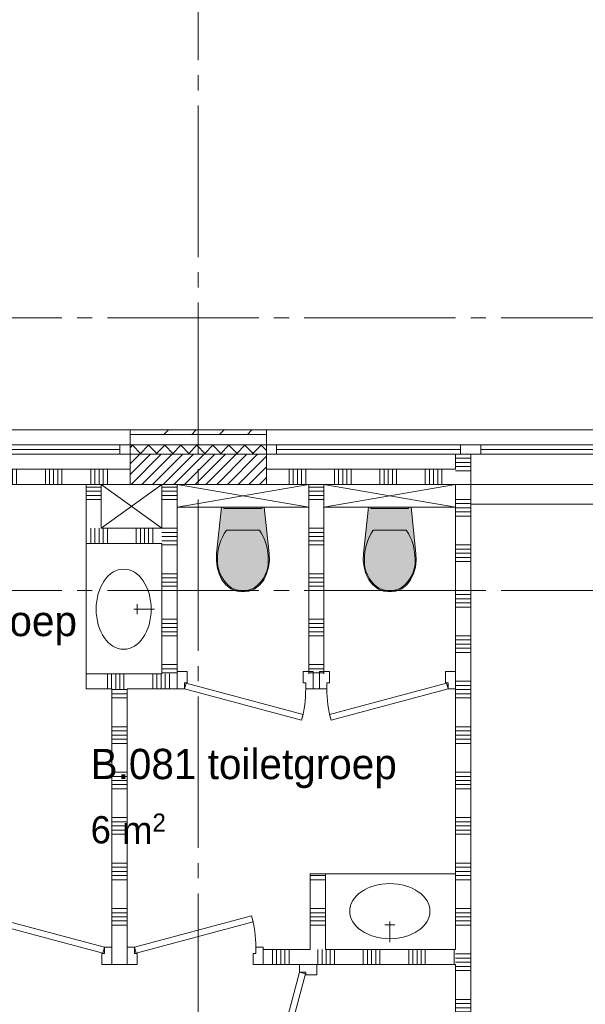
# Paper-space layout '19061B VOn 012b Plattegrond tweede verdieping' of a CAD drawing. Header units: millimetres. Extents: x 10 to 1052, y 0 to 594.
# Tile 31 of 50: x 403 to 440, y 431 to 496. Entities that reach past the tile are written whole.
import ezdxf
from ezdxf.xclip import XClip

# ---------------------------------------------------------------- set-up
doc = ezdxf.new("R2010")
doc.units = ezdxf.units.MM
doc.header["$MEASUREMENT"] = 0
doc.header["$XCLIPFRAME"] = 0
doc.linetypes.add('B0204', pattern=[13, 10, -1, 1, -1])
for name, color, linetype in [('21 Buitenwanden', 7, 'Continuous'), ('21 Buitenwanden Doorsnede-arcering', 7, 'Continuous'), ('21 Buitenwanden Laagscheidingslijnen', 7, 'Continuous'), ('21 Buitenwanden Ramen', 7, 'Continuous'), ('22 NC Binnenwanden', 7, 'Continuous'), ('22 NC Binnenwanden Deuren', 7, 'Continuous'), ('22 NC Binnenwanden Doorsnede-arcering', 7, 'Continuous'), ('23 Vloeren', 7, 'Continuous'), ('67 Radiatoren - lijn', 7, 'Continuous'), ('74 Sanitair', 7, 'Continuous'), ('74 Sanitair Afdek-arcering', 7, 'Continuous'), ('A Stramien', 7, 'Continuous'), ('Z Ruimtebenaming', 7, 'Continuous')]:
    doc.layers.add(name, color=color, linetype=linetype)
doc.styles.add('GENERATED_STYLE_5', font='txt')

# ---------------------------------------------------------------- blocks, each defined once
blk = doc.blocks.new('*X25')
at = {"layer": '22 NC Binnenwanden Doorsnede-arcering', "color": 7, "linetype": 'Continuous', "lineweight": 0}
for p, q in [((419.663, 434.334), (419.663, 435.058)), ((419.937, 434.334), (419.937, 435.058)), ((420.212, 434.334), (420.212, 435.058)), ((420.486, 434.334), (420.486, 435.058)), ((420.76, 434.334), (420.76, 435.058)), ((422.663, 434.334), (422.663, 435.058)), ((422.937, 434.334), (422.937, 435.058)), ((423.212, 434.334), (423.212, 435.058)), ((423.486, 434.334), (423.486, 435.058)), ((423.76, 434.334), (423.76, 435.058)), ((425.663, 434.334), (425.663, 435.058)), ((425.937, 434.334), (425.937, 435.058)), ((426.212, 434.334), (426.212, 435.058)), ((426.486, 434.334), (426.486, 435.058)), ((426.76, 434.334), (426.76, 435.058)), ((428.663, 434.334), (428.663, 435.058)), ((428.937, 434.334), (428.937, 435.058)), ((429.212, 434.334), (429.212, 435.058)), ((429.486, 434.334), (429.486, 435.058)), ((429.76, 434.334), (429.76, 435.058)), ((431.663, 434.334), (431.663, 435.058)), ((419.663, 434.058), (419.663, 434.334)), ((419.937, 434.058), (419.937, 434.334)), ((420.212, 434.058), (420.212, 434.334)), ((420.486, 434.058), (420.486, 434.334)), ((420.76, 434.058), (420.76, 434.334)), ((422.663, 434.058), (422.663, 434.334)), ((422.937, 434.058), (422.937, 434.334)), ((423.212, 434.058), (423.212, 434.334)), ((423.486, 434.058), (423.486, 434.334)), ((423.76, 434.058), (423.76, 434.334)), ((425.663, 434.058), (425.663, 434.334)), ((425.937, 434.058), (425.937, 434.334)), ((426.212, 434.058), (426.212, 434.334)), ((426.486, 434.058), (426.486, 434.334)), ((426.76, 434.058), (426.76, 434.334)), ((428.663, 434.058), (428.663, 434.334)), ((428.937, 434.058), (428.937, 434.334)), ((429.212, 434.058), (429.212, 434.334)), ((429.486, 434.058), (429.486, 434.334)), ((429.76, 434.058), (429.76, 434.334)), ((431.663, 434.058), (431.663, 434.334))]:
    blk.add_line(p, q, dxfattribs=at)
blk = doc.blocks.new('*X28')
at = {"layer": '22 NC Binnenwanden Doorsnede-arcering', "color": 7, "linetype": 'Continuous', "lineweight": 0}
for p, q in [((432.76, 467.483), (431.76, 467.483)), ((432.76, 467.209), (431.76, 467.209)), ((432.76, 466.935), (431.76, 466.935)), ((432.76, 466.66), (431.76, 466.66)), ((432.76, 464.758), (431.76, 464.758)), ((432.76, 464.483), (431.76, 464.483)), ((432.76, 464.209), (431.76, 464.209)), ((432.76, 463.935), (431.76, 463.935)), ((432.76, 463.66), (431.76, 463.66)), ((432.76, 461.758), (431.76, 461.758)), ((432.76, 461.483), (431.76, 461.483)), ((432.76, 461.209), (431.76, 461.209)), ((432.76, 460.935), (431.76, 460.935)), ((432.76, 460.66), (431.76, 460.66)), ((432.76, 458.758), (431.76, 458.758)), ((432.76, 458.483), (431.76, 458.483)), ((432.76, 458.209), (431.76, 458.209)), ((432.76, 457.935), (431.76, 457.935)), ((432.76, 457.66), (431.76, 457.66)), ((432.76, 455.758), (431.76, 455.758)), ((432.76, 455.483), (431.76, 455.483)), ((432.76, 455.209), (431.76, 455.209)), ((432.76, 454.935), (431.76, 454.935)), ((432.76, 454.66), (431.76, 454.66)), ((432.76, 452.758), (431.76, 452.758)), ((432.76, 452.483), (431.76, 452.483)), ((432.76, 452.209), (431.76, 452.209)), ((432.76, 451.935), (431.76, 451.935)), ((432.76, 451.66), (431.76, 451.66)), ((432.76, 449.758), (431.76, 449.758)), ((432.76, 449.483), (431.76, 449.483)), ((432.76, 449.209), (431.76, 449.209)), ((432.76, 448.935), (431.76, 448.935)), ((432.76, 448.66), (431.76, 448.66)), ((432.76, 446.758), (431.76, 446.758)), ((432.76, 446.483), (431.76, 446.483)), ((432.76, 446.209), (431.76, 446.209)), ((432.76, 445.935), (431.76, 445.935)), ((432.76, 445.66), (431.76, 445.66)), ((432.76, 443.758), (431.76, 443.758)), ((432.76, 443.483), (431.76, 443.483)), ((432.76, 443.209), (431.76, 443.209)), ((432.76, 442.935), (431.76, 442.935)), ((432.76, 442.66), (431.76, 442.66)), ((432.76, 440.758), (431.76, 440.758)), ((432.76, 440.483), (431.76, 440.483)), ((432.76, 440.209), (431.76, 440.209)), ((432.76, 439.935), (431.76, 439.935)), ((432.76, 439.66), (431.76, 439.66)), ((432.76, 437.758), (431.76, 437.758)), ((432.76, 437.483), (431.76, 437.483)), ((432.76, 437.209), (431.76, 437.209)), ((432.76, 436.935), (431.76, 436.935)), ((432.76, 436.66), (431.76, 436.66)), ((432.76, 434.758), (431.76, 434.758)), ((432.76, 434.483), (431.76, 434.483)), ((432.76, 434.209), (431.76, 434.209)), ((432.76, 433.935), (431.76, 433.935)), ((432.76, 433.66), (431.76, 433.66)), ((432.76, 431.758), (431.76, 431.758)), ((432.76, 431.483), (431.76, 431.483)), ((432.76, 431.209), (431.76, 431.209)), ((432.76, 430.935), (431.76, 430.935)), ((432.76, 430.66), (431.76, 430.66)), ((432.76, 428.758), (431.76, 428.758)), ((432.76, 428.483), (431.76, 428.483)), ((432.76, 428.209), (431.76, 428.209)), ((432.76, 427.935), (431.76, 427.935)), ((432.76, 427.66), (431.76, 427.66)), ((432.76, 425.758), (431.76, 425.758)), ((432.76, 425.483), (431.76, 425.483)), ((432.76, 425.209), (431.76, 425.209)), ((432.76, 424.935), (431.76, 424.935)), ((432.76, 424.66), (431.76, 424.66)), ((432.76, 422.758), (431.76, 422.758)), ((432.76, 422.483), (431.76, 422.483)), ((432.76, 422.209), (431.76, 422.209)), ((432.76, 421.935), (431.76, 421.935)), ((432.76, 421.66), (431.76, 421.66)), ((432.76, 419.758), (431.76, 419.758)), ((432.76, 419.483), (431.76, 419.483)), ((432.76, 419.209), (431.76, 419.209)), ((432.76, 418.935), (431.76, 418.935)), ((432.76, 418.66), (431.76, 418.66)), ((432.76, 416.758), (431.76, 416.758)), ((432.76, 416.483), (431.76, 416.483)), ((432.76, 416.209), (431.76, 416.209)), ((432.76, 415.935), (431.76, 415.935)), ((432.76, 415.66), (431.76, 415.66))]:
    blk.add_line(p, q, dxfattribs=at)
blk = doc.blocks.new('*X29')
at = {"layer": '22 NC Binnenwanden Doorsnede-arcering', "color": 7, "linetype": 'Continuous', "lineweight": 0}
for p, q in [((422.06, 465.581), (423.06, 465.581)), ((422.06, 465.306), (423.06, 465.306)), ((422.06, 465.032), (423.06, 465.032)), ((422.06, 464.758), (423.06, 464.758)), ((422.06, 462.855), (423.06, 462.855)), ((422.06, 462.581), (423.06, 462.581)), ((422.06, 462.306), (423.06, 462.306)), ((422.06, 462.032), (423.06, 462.032)), ((422.06, 461.758), (423.06, 461.758)), ((422.06, 459.855), (423.06, 459.855)), ((422.06, 459.581), (423.06, 459.581)), ((422.06, 459.306), (423.06, 459.306)), ((422.06, 459.032), (423.06, 459.032)), ((422.06, 458.758), (423.06, 458.758)), ((422.06, 456.855), (423.06, 456.855)), ((422.06, 456.581), (423.06, 456.581)), ((422.06, 456.306), (423.06, 456.306)), ((422.06, 456.032), (423.06, 456.032)), ((422.06, 455.758), (423.06, 455.758)), ((422.06, 453.855), (423.06, 453.855)), ((422.06, 453.581), (423.06, 453.581)), ((422.06, 453.306), (423.06, 453.306))]:
    blk.add_line(p, q, dxfattribs=at)
blk = doc.blocks.new('*X30')
at = {"layer": '22 NC Binnenwanden Doorsnede-arcering', "color": 7, "linetype": 'Continuous', "lineweight": 0}
for p, q in [((408.76, 453.258), (408.76, 452.258)), ((409.035, 453.258), (409.035, 452.258)), ((409.309, 453.258), (409.309, 452.258)), ((409.583, 453.258), (409.583, 452.258)), ((409.858, 453.258), (409.858, 452.258)), ((411.76, 453.258), (411.76, 452.258)), ((412.035, 453.258), (412.035, 452.258)), ((412.309, 453.258), (412.309, 452.258)), ((412.583, 453.258), (412.583, 452.258)), ((412.858, 453.258), (412.858, 452.258))]:
    blk.add_line(p, q, dxfattribs=at)
blk = doc.blocks.new('*X32')
at = {"layer": '22 NC Binnenwanden Doorsnede-arcering', "color": 7, "linetype": 'Continuous', "lineweight": 0}
for p, q in [((412.36, 465.581), (412.407, 465.581)), ((412.407, 465.581), (413.36, 465.581)), ((412.36, 465.306), (412.407, 465.306)), ((412.36, 465.032), (412.407, 465.032)), ((412.36, 464.758), (412.407, 464.758)), ((412.407, 465.306), (413.36, 465.306)), ((412.407, 465.032), (413.36, 465.032)), ((412.407, 464.758), (413.36, 464.758)), ((412.36, 462.855), (412.407, 462.855)), ((412.407, 462.855), (413.36, 462.855)), ((412.36, 462.581), (412.407, 462.581)), ((412.36, 462.306), (412.407, 462.306)), ((412.407, 462.581), (413.36, 462.581)), ((412.407, 462.306), (413.36, 462.306)), ((412.36, 462.032), (412.407, 462.032)), ((412.36, 461.758), (412.407, 461.758)), ((412.407, 462.032), (413.36, 462.032)), ((412.407, 461.758), (413.36, 461.758)), ((412.36, 459.855), (412.407, 459.855)), ((412.36, 459.581), (412.407, 459.581)), ((412.407, 459.855), (413.36, 459.855)), ((412.407, 459.581), (413.36, 459.581)), ((412.36, 459.306), (412.407, 459.306)), ((412.36, 459.032), (412.407, 459.032)), ((412.407, 459.306), (413.36, 459.306)), ((412.407, 459.032), (413.36, 459.032)), ((412.36, 458.758), (412.407, 458.758)), ((412.407, 458.758), (413.36, 458.758)), ((412.36, 456.855), (412.407, 456.855)), ((412.36, 456.581), (412.407, 456.581)), ((412.36, 456.306), (412.407, 456.306)), ((412.407, 456.855), (413.36, 456.855)), ((412.407, 456.581), (413.36, 456.581)), ((412.407, 456.306), (413.36, 456.306)), ((412.36, 456.032), (412.407, 456.032)), ((412.36, 455.758), (412.407, 455.758)), ((412.407, 456.032), (413.36, 456.032)), ((412.407, 455.758), (413.36, 455.758)), ((412.36, 453.855), (412.407, 453.855)), ((412.407, 453.855), (413.36, 453.855)), ((412.36, 453.581), (412.407, 453.581)), ((412.36, 453.306), (412.407, 453.306)), ((412.407, 453.581), (413.36, 453.581)), ((412.407, 453.306), (413.36, 453.306))]:
    blk.add_line(p, q, dxfattribs=at)
blk = doc.blocks.new('*X33')
at = {"layer": '22 NC Binnenwanden Doorsnede-arcering', "color": 7, "linetype": 'Continuous', "lineweight": 0}
for p, q in [((407.663, 462.16), (407.663, 462.858)), ((407.937, 462.435), (407.937, 462.858)), ((408.212, 462.709), (408.212, 462.858))]:
    blk.add_line(p, q, dxfattribs=at)
blk = doc.blocks.new('*X34')
at = {"layer": '22 NC Binnenwanden Doorsnede-arcering', "color": 7, "linetype": 'Continuous', "lineweight": 0}
for p, q in [((408.486, 461.858), (408.486, 462.858)), ((408.76, 461.858), (408.76, 462.858)), ((410.663, 461.858), (410.663, 462.858)), ((410.937, 461.858), (410.937, 462.858)), ((411.212, 461.858), (411.212, 462.858)), ((411.486, 461.858), (411.486, 462.858)), ((411.76, 461.858), (411.76, 462.858))]:
    blk.add_line(p, q, dxfattribs=at)
blk = doc.blocks.new('*X35')
at = {"layer": '22 NC Binnenwanden Doorsnede-arcering', "color": 7, "linetype": 'Continuous', "lineweight": 0}
for p, q in [((407.663, 461.858), (407.663, 462.16)), ((407.937, 461.858), (407.937, 462.435)), ((408.212, 461.858), (408.212, 462.709))]:
    blk.add_line(p, q, dxfattribs=at)
blk = doc.blocks.new('*X36')
at = {"layer": '22 NC Binnenwanden Doorsnede-arcering', "color": 7, "linetype": 'Continuous', "lineweight": 0}
for p, q in [((407.36, 465.581), (408.36, 465.581)), ((407.36, 465.306), (408.36, 465.306)), ((407.36, 465.032), (408.36, 465.032)), ((407.36, 464.758), (408.36, 464.758))]:
    blk.add_line(p, q, dxfattribs=at)
blk = doc.blocks.new('*X37')
at = {"layer": '22 NC Binnenwanden Doorsnede-arcering', "color": 7, "linetype": 'Continuous', "lineweight": 0}
for p, q in [((423.106, 439.935), (422.16, 439.935)), ((423.106, 439.66), (422.16, 439.66)), ((423.16, 439.935), (423.106, 439.935)), ((423.16, 439.66), (423.106, 439.66)), ((423.106, 437.758), (422.16, 437.758)), ((423.106, 437.483), (422.16, 437.483)), ((423.16, 437.758), (423.106, 437.758)), ((423.16, 437.483), (423.106, 437.483)), ((423.106, 437.209), (422.16, 437.209)), ((423.106, 436.935), (422.16, 436.935)), ((423.16, 437.209), (423.106, 437.209)), ((423.16, 436.935), (423.106, 436.935)), ((423.106, 436.66), (422.16, 436.66)), ((423.16, 436.66), (423.106, 436.66))]:
    blk.add_line(p, q, dxfattribs=at)
blk = doc.blocks.new('*X40')
at = {"layer": '22 NC Binnenwanden Doorsnede-arcering', "color": 7, "linetype": 'Continuous', "lineweight": 0}
for p, q in [((420.76, 466.758), (420.76, 466.431)), ((421.035, 466.758), (421.035, 466.431)), ((421.309, 466.758), (421.309, 466.431)), ((421.583, 466.758), (421.583, 466.431)), ((421.858, 466.758), (421.858, 466.431)), ((423.76, 466.758), (423.76, 466.431)), ((424.035, 466.758), (424.035, 466.431)), ((424.309, 466.758), (424.309, 466.431)), ((424.583, 466.758), (424.583, 466.431)), ((424.858, 466.758), (424.858, 466.431)), ((426.76, 466.758), (426.76, 466.431)), ((427.035, 466.758), (427.035, 466.431)), ((427.309, 466.758), (427.309, 466.431)), ((427.583, 466.758), (427.583, 466.431)), ((427.858, 466.758), (427.858, 466.431)), ((429.76, 466.758), (429.76, 466.431)), ((430.035, 466.758), (430.035, 466.431)), ((430.309, 466.758), (430.309, 466.431)), ((430.583, 466.758), (430.583, 466.431)), ((430.858, 466.758), (430.858, 466.431)), ((420.76, 466.431), (420.76, 465.758)), ((421.035, 466.431), (421.035, 465.758)), ((421.309, 466.431), (421.309, 465.758)), ((421.583, 466.431), (421.583, 465.758)), ((421.858, 466.431), (421.858, 465.758)), ((423.76, 466.431), (423.76, 465.758)), ((424.035, 466.431), (424.035, 465.758)), ((424.309, 466.431), (424.309, 465.758)), ((424.583, 466.431), (424.583, 465.758)), ((424.858, 466.431), (424.858, 465.758)), ((426.76, 466.431), (426.76, 465.758)), ((427.035, 466.431), (427.035, 465.758)), ((427.309, 466.431), (427.309, 465.758)), ((427.583, 466.431), (427.583, 465.758)), ((427.858, 466.431), (427.858, 465.758)), ((429.76, 466.431), (429.76, 465.758)), ((430.035, 466.431), (430.035, 465.758)), ((430.309, 466.431), (430.309, 465.758)), ((430.583, 466.431), (430.583, 465.758)), ((430.858, 466.431), (430.858, 465.758))]:
    blk.add_line(p, q, dxfattribs=at)
blk = doc.blocks.new('*X41')
at = {"layer": '22 NC Binnenwanden Doorsnede-arcering', "color": 7, "linetype": 'Continuous', "lineweight": 0}
for p, q in [((389.663, 466.431), (389.663, 466.758)), ((389.937, 466.431), (389.937, 466.758)), ((390.212, 466.431), (390.212, 466.758)), ((390.486, 466.431), (390.486, 466.758)), ((390.76, 466.431), (390.76, 466.758)), ((392.663, 466.431), (392.663, 466.758)), ((392.937, 466.431), (392.937, 466.758)), ((393.212, 466.431), (393.212, 466.758)), ((393.486, 466.431), (393.486, 466.758)), ((393.76, 466.431), (393.76, 466.758)), ((395.663, 466.431), (395.663, 466.758)), ((395.937, 466.431), (395.937, 466.758)), ((396.212, 466.431), (396.212, 466.758)), ((396.486, 466.431), (396.486, 466.758)), ((396.76, 466.431), (396.76, 466.758)), ((398.663, 466.431), (398.663, 466.758)), ((398.937, 466.431), (398.937, 466.758)), ((399.212, 466.431), (399.212, 466.758)), ((399.486, 466.431), (399.486, 466.758)), ((399.76, 466.431), (399.76, 466.758)), ((401.663, 466.431), (401.663, 466.758)), ((401.937, 466.431), (401.937, 466.758)), ((402.212, 466.431), (402.212, 466.758)), ((402.486, 466.431), (402.486, 466.758)), ((402.76, 466.431), (402.76, 466.758)), ((404.663, 466.431), (404.663, 466.758)), ((404.937, 466.431), (404.937, 466.758)), ((405.212, 466.431), (405.212, 466.758)), ((405.486, 466.431), (405.486, 466.758)), ((405.76, 466.431), (405.76, 466.758)), ((407.663, 466.431), (407.663, 466.758)), ((407.937, 466.431), (407.937, 466.758)), ((408.212, 466.431), (408.212, 466.758)), ((408.486, 466.431), (408.486, 466.758)), ((408.76, 466.431), (408.76, 466.758)), ((389.663, 465.758), (389.663, 466.431)), ((389.937, 465.758), (389.937, 466.431)), ((390.212, 465.758), (390.212, 466.431)), ((390.486, 465.758), (390.486, 466.431)), ((390.76, 465.758), (390.76, 466.431)), ((392.663, 465.758), (392.663, 466.431)), ((392.937, 465.758), (392.937, 466.431)), ((393.212, 465.758), (393.212, 466.431)), ((393.486, 465.758), (393.486, 466.431)), ((393.76, 465.758), (393.76, 466.431)), ((395.663, 465.758), (395.663, 466.431)), ((395.937, 465.758), (395.937, 466.431)), ((396.212, 465.758), (396.212, 466.431)), ((396.486, 465.758), (396.486, 466.431)), ((396.76, 465.758), (396.76, 466.431)), ((398.663, 465.758), (398.663, 466.431)), ((398.937, 465.758), (398.937, 466.431)), ((399.212, 465.758), (399.212, 466.431)), ((399.486, 465.758), (399.486, 466.431)), ((399.76, 465.758), (399.76, 466.431)), ((401.663, 465.758), (401.663, 466.431)), ((401.937, 465.758), (401.937, 466.431)), ((402.212, 465.758), (402.212, 466.431)), ((402.486, 465.758), (402.486, 466.431)), ((402.76, 465.758), (402.76, 466.431)), ((404.663, 465.758), (404.663, 466.431)), ((404.937, 465.758), (404.937, 466.431)), ((405.212, 465.758), (405.212, 466.431)), ((405.486, 465.758), (405.486, 466.431)), ((405.76, 465.758), (405.76, 466.431)), ((407.663, 465.758), (407.663, 466.431)), ((407.937, 465.758), (407.937, 466.431)), ((408.212, 465.758), (408.212, 466.431)), ((408.486, 465.758), (408.486, 466.431)), ((408.76, 465.758), (408.76, 466.431))]:
    blk.add_line(p, q, dxfattribs=at)
blk = doc.blocks.new('*X78')
at = {"layer": '22 NC Binnenwanden Doorsnede-arcering', "color": 7, "linetype": 'Continuous', "lineweight": 0}
for p, q in [((410.06, 452.209), (409.06, 452.209)), ((410.06, 451.935), (409.06, 451.935)), ((410.06, 451.66), (409.06, 451.66)), ((410.06, 449.758), (409.06, 449.758)), ((410.06, 449.483), (409.06, 449.483)), ((410.06, 449.209), (409.06, 449.209)), ((410.06, 448.935), (409.06, 448.935)), ((410.06, 448.66), (409.06, 448.66)), ((410.06, 446.758), (409.06, 446.758)), ((410.06, 446.483), (409.06, 446.483)), ((410.06, 446.209), (409.06, 446.209)), ((410.06, 445.935), (409.06, 445.935)), ((410.06, 445.66), (409.06, 445.66)), ((410.06, 443.758), (409.06, 443.758)), ((410.06, 443.483), (409.06, 443.483)), ((410.06, 443.209), (409.06, 443.209)), ((410.06, 442.935), (409.06, 442.935)), ((410.06, 442.66), (409.06, 442.66)), ((410.06, 440.758), (409.06, 440.758)), ((410.06, 440.483), (409.06, 440.483)), ((410.06, 440.209), (409.06, 440.209)), ((410.06, 439.935), (409.06, 439.935)), ((410.06, 439.66), (409.06, 439.66)), ((410.06, 437.758), (409.06, 437.758)), ((410.06, 437.483), (409.06, 437.483)), ((410.06, 437.209), (409.06, 437.209)), ((410.06, 436.935), (409.06, 436.935)), ((410.06, 436.66), (409.06, 436.66))]:
    blk.add_line(p, q, dxfattribs=at)
blk = doc.blocks.new('Drawing_2_1', base_point=(162.76, 134.758))
at = {"layer": '21 Buitenwanden Doorsnede-arcering', "linetype": 'Continuous', "lineweight": 0, "true_color": 0x000000}
h = blk.add_hatch(dxfattribs=at)
h.set_pattern_fill('160_Natuursteen_0001', color=18, style=0, pattern_type=2)
h.set_pattern_definition([(45, (162.7604, 134.7577), (-1.838478, 1.838478), []), (45, (161.8411, 135.677), (-1.838478, 1.838478), [1.95, -0.65, 0, -0.65])])
h.paths.add_polyline_path([(410.26, 469.058), (419.26, 469.058), (419.26, 469.358), (410.26, 469.358)])
h = blk.add_hatch(dxfattribs=at)
h.set_pattern_fill('415_Isolatie_ruit_0001', color=18, style=0, pattern_type=2)
h.set_pattern_definition([(225, (162.7604, 134.7577), (-0.5303301, 0.5303301), []), (315, (162.7604, 134.7577), (0.5303301, 0.5303301), [])])
h.paths.add_polyline_path([(410.26, 468.358), (410.26, 467.758), (419.26, 467.758), (419.26, 468.358)])
h = blk.add_hatch(dxfattribs=at)
h.set_pattern_fill('220_Gewapend_beton___pre_2B', color=18, style=0, pattern_type=2)
h.set_pattern_definition([(45, (162.76037, 134.7577), (-0.3535534, 0.3535534), [])])
h.paths.add_polyline_path([(410.26, 465.758), (419.26, 465.758), (419.26, 467.758), (410.26, 467.758)])
at = {"layer": '74 Sanitair Afdek-arcering', "linetype": 'Continuous', "lineweight": 0, "true_color": 0xffffff}
for points in [[(416.016, 460.29), (416.14, 459.855), (416.33, 459.444), (416.586, 459.119), (416.917, 458.869), (417.3, 458.712), (417.71, 458.658), (418.121, 458.712), (418.504, 458.869), (418.834, 459.119), (419.09, 459.444), (419.281, 459.855), (419.405, 460.29), (419.459, 460.74), (419.444, 461.192), (419.12, 464.258), (416.301, 464.258), (415.977, 461.192), (415.961, 460.74)], [(425.716, 460.29), (425.84, 459.855), (426.03, 459.444), (426.286, 459.119), (426.617, 458.869), (427, 458.712), (427.41, 458.658), (427.821, 458.712), (428.204, 458.869), (428.534, 459.119), (428.79, 459.444), (428.981, 459.855), (429.105, 460.29), (429.159, 460.74), (429.144, 461.192), (428.82, 464.258), (426.001, 464.258), (425.677, 461.192), (425.661, 460.74)]]:
    blk.add_hatch(color=7, dxfattribs=at).paths.add_polyline_path(points)
at = {"layer": '21 Buitenwanden', "color": 2, "linetype": 'Continuous', "lineweight": 0}
for p, q in [((410.26, 469.358), (410.26, 469.058)), ((419.26, 469.358), (419.26, 469.058))]:
    blk.add_line(p, q, dxfattribs=at)
at = {"layer": '21 Buitenwanden', "color": 9, "linetype": 'Continuous', "lineweight": 0}
for p, q in [((410.26, 469.058), (410.26, 468.358)), ((419.26, 469.058), (419.26, 468.358))]:
    blk.add_line(p, q, dxfattribs=at)
at = {"layer": '21 Buitenwanden', "color": 1, "linetype": 'Continuous', "lineweight": 0}
for p, q in [((410.26, 468.358), (410.26, 467.758)), ((419.26, 468.358), (419.26, 467.758))]:
    blk.add_line(p, q, dxfattribs=at)
at = {"layer": '21 Buitenwanden', "color": 3, "linetype": 'Continuous', "lineweight": 0}
for p, q in [((410.26, 467.758), (410.26, 465.758)), ((419.26, 467.758), (419.26, 465.758))]:
    blk.add_line(p, q, dxfattribs=at)
at = {"layer": '21 Buitenwanden', "color": 2, "linetype": 'Continuous', "lineweight": 0, "flags": 128}
blk.add_lwpolyline([(419.26, 469.358), (410.26, 469.358)], dxfattribs=at)
at = {"layer": '21 Buitenwanden', "color": 3, "linetype": 'Continuous', "lineweight": 0, "flags": 128}
blk.add_lwpolyline([(410.26, 465.758), (419.26, 465.758)], dxfattribs=at)
at = {"layer": '21 Buitenwanden Laagscheidingslijnen', "color": 2, "linetype": 'Continuous', "lineweight": 0}
blk.add_line((419.26, 469.058), (410.26, 469.058), dxfattribs=at)
at = {"layer": '21 Buitenwanden Laagscheidingslijnen', "color": 1, "linetype": 'Continuous', "lineweight": 0}
blk.add_line((419.26, 468.358), (410.26, 468.358), dxfattribs=at)
at = {"layer": '21 Buitenwanden Laagscheidingslijnen', "color": 3, "linetype": 'Continuous', "lineweight": 0}
blk.add_line((419.26, 467.758), (410.26, 467.758), dxfattribs=at)
at = {"layer": '21 Buitenwanden Ramen', "color": 9, "linetype": 'Continuous', "lineweight": 0}
for p, q in [((410.26, 469.358), (396.76, 469.358)), ((419.26, 469.358), (432.76, 469.358)), ((446.26, 469.358), (432.76, 469.358)), ((410.26, 469.058), (410.26, 468.358)), ((419.26, 469.058), (419.26, 468.358)), ((409.59, 468.358), (397.43, 468.358)), ((409.59, 468.058), (397.43, 468.058)), ((419.93, 468.358), (432.09, 468.358)), ((419.93, 468.058), (432.09, 468.058)), ((445.59, 468.358), (433.43, 468.358)), ((445.59, 468.058), (433.43, 468.058)), ((397.43, 467.758), (409.59, 467.758)), ((432.09, 467.758), (419.93, 467.758)), ((433.43, 467.758), (445.59, 467.758)), ((410.26, 465.758), (396.76, 465.758)), ((419.26, 465.758), (432.76, 465.758)), ((446.435, 465.758), (432.76, 465.758))]:
    blk.add_line(p, q, dxfattribs=at)
at = {"layer": '21 Buitenwanden Ramen', "color": 2, "linetype": 'Continuous', "lineweight": 0}
for p, q in [((410.26, 469.358), (410.26, 469.058)), ((419.26, 469.358), (419.26, 469.058))]:
    blk.add_line(p, q, dxfattribs=at)
at = {"layer": '21 Buitenwanden Ramen', "color": 1, "linetype": 'Continuous', "lineweight": 0}
for p, q in [((410.26, 468.358), (409.59, 468.358)), ((409.59, 468.358), (409.59, 467.758)), ((410.26, 468.358), (410.26, 467.758)), ((410.26, 468.358), (410.26, 467.758)), ((419.26, 468.358), (419.93, 468.358)), ((419.26, 468.358), (419.26, 467.758)), ((419.26, 468.358), (419.26, 467.758)), ((419.93, 468.358), (419.93, 467.758)), ((432.09, 467.758), (432.09, 468.358)), ((432.09, 468.358), (432.76, 468.358)), ((433.43, 468.358), (432.76, 468.358)), ((433.43, 467.758), (433.43, 468.358)), ((409.59, 467.758), (410.26, 467.758)), ((419.93, 467.758), (419.26, 467.758)), ((432.76, 467.758), (432.09, 467.758)), ((432.76, 467.758), (433.43, 467.758))]:
    blk.add_line(p, q, dxfattribs=at)
at = {"layer": '21 Buitenwanden Ramen', "color": 3, "linetype": 'Continuous', "lineweight": 0}
for p, q in [((410.26, 467.758), (410.26, 465.758)), ((419.26, 467.758), (419.26, 465.758))]:
    blk.add_line(p, q, dxfattribs=at)
at = {"layer": '22 NC Binnenwanden', "color": 1, "linetype": 'Continuous', "lineweight": 0}
for p, q in [((413.36, 452.258), (413.36, 453.258)), ((422.36, 452.258), (422.36, 453.258)), ((422.76, 452.258), (422.76, 453.258)), ((431.76, 452.258), (431.76, 453.258)), ((409.06, 434.058), (409.06, 435.058)), ((410.06, 434.058), (410.06, 435.058)), ((419.06, 434.058), (419.06, 435.058)), ((421.46, 434.058), (422.46, 434.058))]:
    blk.add_line(p, q, dxfattribs=at)
at = {"layer": '22 NC Binnenwanden', "color": 1, "linetype": 'Continuous', "lineweight": 0, "flags": 128}
for points in [[(432.76, 467.758), (431.76, 467.758)], [(431.76, 467.758), (431.76, 466.758)], [(432.76, 414.498), (432.76, 467.758)], [(410.26, 466.758), (387.76, 466.758)], [(410.26, 465.758), (410.26, 466.758)], [(431.76, 466.758), (419.26, 466.758)], [(419.26, 466.758), (419.26, 465.758)], [(394.26, 465.758), (407.36, 465.758)], [(407.36, 465.758), (407.36, 462.858)], [(408.36, 462.858), (408.36, 465.758)], [(408.36, 465.758), (410.26, 465.758)], [(413.36, 465.758), (412.36, 465.758)], [(412.36, 465.758), (412.36, 462.858)], [(413.36, 453.258), (413.36, 465.758)], [(419.26, 465.758), (431.76, 465.758)], [(423.06, 465.758), (422.06, 465.758)], [(422.06, 465.758), (422.06, 453.258)], [(423.06, 453.258), (423.06, 465.758)], [(431.76, 465.758), (431.76, 435.058)], [(407.36, 461.858), (407.36, 462.858)], [(412.36, 462.858), (408.36, 462.858)], [(407.36, 461.858), (412.36, 461.858)], [(412.36, 461.858), (412.36, 453.258)], [(412.36, 453.258), (407.36, 453.258)], [(407.36, 453.258), (407.36, 452.258)], [(407.36, 452.258), (409.06, 452.258)], [(409.06, 452.258), (409.06, 435.058)], [(410.06, 452.258), (413.36, 452.258)], [(410.06, 435.058), (410.06, 452.258)], [(422.36, 452.258), (422.76, 452.258)], [(423.16, 440.058), (422.16, 440.058)], [(422.16, 440.058), (422.16, 435.058)], [(423.16, 435.058), (423.16, 440.058)], [(422.16, 435.058), (419.06, 435.058)], [(431.76, 435.058), (423.16, 435.058)], [(409.06, 434.058), (410.06, 434.058)], [(419.06, 434.058), (421.46, 434.058)], [(422.46, 434.058), (431.76, 434.058)], [(431.76, 434.058), (431.76, 414.498)]]:
    blk.add_lwpolyline(points, dxfattribs=at)
at = {"layer": '22 NC Binnenwanden Deuren', "color": 1, "linetype": 'Continuous', "lineweight": 0}
for p, q in [((413.36, 453.398), (413.36, 452.258)), ((414.03, 453.398), (413.36, 453.398)), ((413.36, 452.258), (413.36, 453.258)), ((413.36, 452.258), (413.36, 453.258)), ((414.03, 452.658), (414.03, 453.398)), ((421.69, 453.398), (421.69, 452.658)), ((422.36, 453.398), (421.69, 453.398)), ((422.36, 452.258), (422.36, 453.398)), ((422.36, 452.258), (422.36, 453.258)), ((422.36, 452.258), (422.36, 453.258)), ((422.76, 452.258), (422.76, 453.398)), ((422.76, 453.398), (423.43, 453.398)), ((422.76, 452.258), (422.76, 453.258)), ((422.76, 452.258), (422.76, 453.258)), ((423.43, 453.398), (423.43, 452.658)), ((431.09, 452.658), (431.09, 453.398)), ((431.09, 453.398), (431.76, 453.398)), ((431.76, 453.398), (431.76, 452.258)), ((431.76, 452.258), (431.76, 453.258)), ((431.76, 452.258), (431.76, 453.258)), ((413.86, 452.258), (413.86, 452.658)), ((413.86, 452.658), (414.03, 452.658)), ((413.86, 452.258), (413.964, 452.644)), ((413.964, 452.644), (421.691, 450.574)), ((421.69, 452.658), (421.86, 452.658)), ((421.86, 452.658), (421.86, 452.258)), ((423.43, 452.658), (423.26, 452.658)), ((423.26, 452.658), (423.26, 452.258)), ((431.157, 452.644), (423.429, 450.574)), ((431.26, 452.658), (431.09, 452.658)), ((431.26, 452.258), (431.157, 452.644)), ((431.26, 452.258), (431.26, 452.658)), ((413.36, 452.258), (413.86, 452.258)), ((421.588, 450.187), (413.86, 452.258)), ((421.86, 452.258), (422.36, 452.258)), ((423.26, 452.258), (422.76, 452.258)), ((423.533, 450.187), (431.26, 452.258)), ((431.76, 452.258), (431.26, 452.258)), ((421.691, 450.574), (421.588, 450.187)), ((423.429, 450.574), (423.533, 450.187)), ((408.457, 434.811), (400.729, 436.882)), ((400.833, 437.268), (408.56, 435.198)), ((418.288, 437.268), (410.56, 435.198)), ((410.664, 434.811), (418.391, 436.882)), ((418.391, 436.882), (418.288, 437.268)), ((408.56, 435.198), (408.457, 434.811)), ((409.06, 435.198), (408.56, 435.198)), ((408.56, 435.198), (408.56, 434.798)), ((409.06, 434.058), (409.06, 435.198)), ((409.06, 434.058), (409.06, 435.058)), ((409.06, 434.058), (409.06, 435.058)), ((410.06, 434.058), (410.06, 435.198)), ((410.06, 435.198), (410.56, 435.198)), ((410.06, 434.058), (410.06, 435.058)), ((410.06, 434.058), (410.06, 435.058)), ((410.56, 435.198), (410.56, 434.798)), ((410.56, 435.198), (410.664, 434.811)), ((418.56, 434.798), (418.56, 435.198)), ((418.56, 435.198), (419.06, 435.198)), ((419.06, 435.198), (419.06, 434.058)), ((419.06, 434.058), (419.06, 435.058)), ((419.06, 434.058), (419.06, 435.058)), ((408.56, 434.798), (408.39, 434.798)), ((408.39, 434.798), (408.39, 434.058)), ((410.56, 434.798), (410.73, 434.798)), ((410.73, 434.798), (410.73, 434.058)), ((418.39, 434.058), (418.39, 434.798)), ((418.39, 434.798), (418.56, 434.798)), ((408.39, 434.058), (409.06, 434.058)), ((410.73, 434.058), (410.06, 434.058)), ((419.06, 434.058), (418.39, 434.058)), ((419.966, 427.979), (421.46, 433.558)), ((422.6, 434.058), (421.46, 434.058)), ((421.46, 434.058), (421.46, 433.558)), ((421.46, 434.058), (422.46, 434.058)), ((421.46, 434.058), (422.46, 434.058)), ((421.46, 433.558), (421.86, 433.558)), ((421.46, 433.558), (421.847, 433.454)), ((421.86, 433.558), (421.86, 433.388)), ((422.6, 433.388), (422.6, 434.058)), ((421.847, 433.454), (420.352, 427.876)), ((421.86, 433.388), (422.6, 433.388))]:
    blk.add_line(p, q, dxfattribs=at)
for centre, start, end in [((413.86, 452.258), 345, 0), ((431.26, 452.258), 180, 195), ((410.56, 435.198), 0, 15)]:
    blk.add_arc(centre, 8, start, end, dxfattribs=at)
at = {"layer": '23 Vloeren', "color": 1, "linetype": 'Continuous', "lineweight": 0, "flags": 128}
blk.add_lwpolyline([(808.76, 465.758), (380.76, 465.758), (380.76, 450.758), (286.76, 450.758), (286.76, 420.258), (250.56, 420.258), (250.56, 436.781), (234.26, 436.781), (234.26, 458.758), (286.76, 458.758), (286.76, 474.758), (234.26, 474.758), (164.76, 474.758), (164.76, 136.758)], dxfattribs=at)
at = {"layer": '23 Vloeren', "color": 9, "linetype": 'Continuous', "lineweight": 0, "flags": 128}
for points in [[(412.36, 462.858), (408.36, 465.758)], [(408.36, 462.858), (412.36, 465.758)]]:
    blk.add_lwpolyline(points, dxfattribs=at)
at = {"layer": '67 Radiatoren - lijn', "color": 9, "linetype": 'Continuous', "lineweight": 0, "flags": 128}
blk.add_lwpolyline([(432.76, 464.458), (807.46, 464.458), (807.46, 433.758)], dxfattribs=at)
at = {"layer": '74 Sanitair', "color": 1, "linetype": 'Continuous', "lineweight": 0}
for p, q in [((413.36, 464.258), (422.06, 465.758)), ((413.36, 465.758), (422.06, 464.258)), ((423.06, 464.258), (431.76, 465.758)), ((423.06, 465.758), (431.76, 464.258)), ((417.71, 462.744), (416.621, 462.744)), ((418.8, 462.744), (417.71, 462.744)), ((427.41, 462.744), (426.321, 462.744)), ((428.5, 462.744), (427.41, 462.744)), ((410.728, 457.516), (410.728, 457.847)), ((411.873, 457.516), (410.51, 457.516)), ((410.728, 457.516), (410.728, 457.186)), ((427.419, 435.545), (427.419, 436.908)), ((427.419, 436.69), (427.088, 436.69)), ((427.419, 436.69), (427.75, 436.69))]:
    blk.add_line(p, q, dxfattribs=at)
at = {"layer": '74 Sanitair', "color": 1, "linetype": 'Continuous', "lineweight": 0, "flags": 128}
for points in [[(413.36, 464.258), (422.06, 464.258), (422.06, 465.758), (413.36, 465.758)], [(423.06, 464.258), (431.76, 464.258), (431.76, 465.758), (423.06, 465.758)], [(416.016, 460.29), (416.14, 459.855), (416.33, 459.444), (416.586, 459.119), (416.917, 458.869), (417.3, 458.712), (417.71, 458.658), (418.121, 458.712), (418.504, 458.869), (418.834, 459.119), (419.09, 459.444), (419.281, 459.855), (419.405, 460.29), (419.459, 460.74), (419.444, 461.192), (419.12, 464.258), (416.301, 464.258), (415.977, 461.192), (415.961, 460.74)], [(416.46, 464.258), (416.46, 464.158), (418.96, 464.158), (418.96, 464.258)], [(425.716, 460.29), (425.84, 459.855), (426.03, 459.444), (426.286, 459.119), (426.617, 458.869), (427, 458.712), (427.41, 458.658), (427.821, 458.712), (428.204, 458.869), (428.534, 459.119), (428.79, 459.444), (428.981, 459.855), (429.105, 460.29), (429.159, 460.74), (429.144, 461.192), (428.82, 464.258), (426.001, 464.258), (425.677, 461.192), (425.661, 460.74)], [(426.16, 464.258), (426.16, 464.158), (428.66, 464.158), (428.66, 464.258)], [(407.36, 461.858), (407.36, 453.258), (412.36, 453.258), (412.36, 461.858)], [(431.76, 440.058), (423.16, 440.058), (423.16, 435.058), (431.76, 435.058)]]:
    blk.add_lwpolyline(points, close=True, dxfattribs=at)
at = {"layer": '74 Sanitair', "color": 1, "linetype": 'Continuous', "lineweight": 0}
for centre, major_axis, start_param, end_param in [((420.291, 460.863), (4.253, 0), 2.612188, 3.165208), ((415.129, 460.863), (4.253, 0), 6.259567, 6.812588), ((429.991, 460.863), (4.253, 0), 2.612188, 3.165208), ((424.829, 460.863), (4.253, 0), 6.259567, 6.812588), ((418.605, 460.65), (2.569, 0), 3.085861, 3.98645), ((416.816, 460.65), (2.569, 0), 5.438324, 6.338913), ((428.305, 460.65), (2.569, 0), 3.085861, 3.98645), ((426.516, 460.65), (2.569, 0), 5.438324, 6.338913), ((417.719, 459.946), (1.385, 0), 4.079884, 4.706528), ((417.702, 459.946), (1.385, 0), 4.71825, 5.344894), ((427.419, 459.946), (1.385, 0), 4.079884, 4.706528), ((427.402, 459.946), (1.385, 0), 4.71825, 5.344894)]:
    blk.add_ellipse(centre, major_axis=major_axis, ratio=0.875546, start_param=start_param, end_param=end_param, dxfattribs=at)
for centre, major_axis in [((409.835, 457.514), (0, 2.646)), ((427.417, 437.583), (2.646, 0))]:
    blk.add_ellipse(centre, major_axis=major_axis, ratio=0.687104, dxfattribs=at)
at = {"layer": 'A Stramien', "color": 9, "linetype": 'B0204', "lineweight": 0}
for p, q in [((414.76, 516.758), (414.76, 94.758)), ((122.76, 476.758), (850.76, 476.758)), ((122.76, 467.758), (850.76, 467.758)), ((122.76, 458.758), (850.76, 458.758))]:
    blk.add_line(p, q, dxfattribs=at)
at = {"layer": 'Z Ruimtebenaming', "color": 4, "linetype": 'Continuous', "lineweight": 0}
for name in ['*X28', '*X41', '*X40', '*X36', '*X32', '*X29', '*X33', '*X34', '*X35', '*X30', '*X78', '*X37', '*X25']:
    blk.add_blockref(name, (0, 0), dxfattribs=at)
at = {"layer": 'Z Ruimtebenaming', "color": 2, "linetype": 'Continuous', "lineweight": 0, "attachment_point": 1, "style": 'GENERATED_STYLE_5'}
for s, insert, char_height in [('\\A1;{\\pql;\\pt0;\\fSanuk-Regular|b0|i0|c0|p2;B.081 toiletgroep}', (386.53, 457.738), 2), ('\\A1;{\\pql;\\pt0;\\fSanuk-Regular|b0|i0|c0|p2;B.081 toiletgroep}', (407.653, 448.298), 2), ('\\A1;{\\pql;\\fSanuk-Regular|b0|i0|c0|p2;2}', (411.735, 444.029), 1.2), ('\\A1;{\\pql;\\fSanuk-Regular|b0|i0|c0|p2;6}', (407.653, 443.857), 1.8), ('\\A1;{\\pql;\\fSanuk-Regular|b0|i0|c0|p2; m}', (409.069, 443.823), 1.8)]:
    blk.add_mtext(s, dxfattribs=dict(at, insert=insert, char_height=char_height))

psp = doc.layouts.new('19061B VOn 012b Plattegrond tweede verdieping')

# ---------------------------------------------------------------- block references
at = {"color": 4, "linetype": 'Continuous', "lineweight": 0}
ref = psp.add_blockref('Drawing_2_1', (162.76, 134.758), dxfattribs=at)
XClip(ref).set_block_clipping_path([(63.602702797, 41.749456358), (869.5607390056, 554.9340651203)])

doc.saveas('drawing.dxf')
